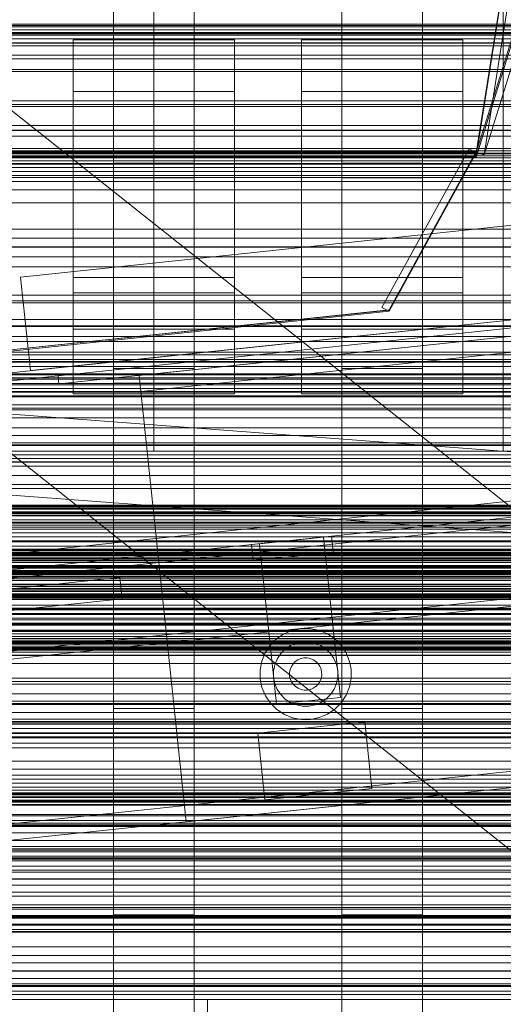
# Model space of a CAD drawing. Header units: millimetres. Extents: x -2233 to 61924, y -68080 to 6847.
# Tile 53 of 256: x -50 to 130, y -35777 to -35410. Entities that reach past the tile are written whole.
import ezdxf

# ---------------------------------------------------------------- set-up
doc = ezdxf.new("R2010")
doc.units = ezdxf.units.MM
for name, color, linetype, lineweight in [('COTAS_O', 1, 'Continuous', 0), ('COTAS_P', 1, 'Continuous', 0), ('frontal_bajante_movil', 7, 'Continuous', 0), ('frontal_briquetadora', 7, 'Continuous', 0), ('frontal_C01', 7, 'Continuous', 0), ('frontal_C02', 7, 'Continuous', 0), ('frontal_C03', 7, 'Continuous', 0), ('frontal_C04', 7, 'Continuous', 0), ('frontal_C05', 7, 'Continuous', 0), ('frontal_C09', 7, 'Continuous', 0), ('frontal_screen-C09', 7, 'Continuous', 0)]:
    doc.layers.add(name, color=color, linetype=linetype, lineweight=lineweight)
doc.dimstyles.new('R19_100', dxfattribs={"dimtxt": 250, "dimasz": 150, "dimexe": 150, "dimexo": 80, "dimgap": 100, "dimtad": 1, "dimtih": 1, "dimtoh": 1, "dimdsep": 46, "dimcen": 0.09, "dimadec": 0, "dimazin": 0, "dimtfac": 1, "dimtdec": 4, "dimtofl": 0, "dimtmove": 0, "dimatfit": 3, "dimfxl": 1, "dimtolj": 1, "dimtzin": 0, "dimarcsym": 0})

# ---------------------------------------------------------------- blocks, each defined once
blk = doc.blocks.new('DIM_R28_48')
at = {"layer": 'COTAS_P'}
for p, q in [((-1750, -34600), (-1600, -34555)), ((2600, -34600), (2450, -34555)), ((-1750, -35500), (-1750, -34600)), ((-1750, -34600), (2600, -34600)), ((-1750, -34600), (-1600, -34645)), ((2600, -34600), (2450, -34645)), ((2600, -35500), (2600, -34600))]:
    blk.add_line(p, q, dxfattribs=at)
blk.add_text('4350 P', height=250, dxfattribs=at).set_placement((425, -34500))
blk = doc.blocks.new('DIM_R28_50')
at = {"layer": 'COTAS_P'}
for p, q in [((1705.78, -34504.95), (1551.9, -34475.9)), ((-194.22, -34704.95), (1705.78, -34504.95)), ((1705.78, -34504.95), (1561.32, -34565.4)), ((1800, -35400), (1705.78, -34504.95)), ((-194.22, -34704.95), (-49.75, -34644.49)), ((-100, -35600), (-194.22, -34704.95)), ((-194.22, -34704.95), (-40.33, -34734))]:
    blk.add_line(p, q, dxfattribs=at)
blk.add_text('1910.5 P', height=250, rotation=6.009, dxfattribs=at).set_placement((745.32, -34505.49))
blk = doc.blocks.new('DIM_R28_58')
at = {"layer": 'COTAS_O'}
for p, q in [((-1480, -35300), (-1330, -35255)), ((490, -35300), (340, -35255)), ((-1480, -36000), (-1480, -35300)), ((-1480, -35300), (490, -35300)), ((-1480, -35300), (-1330, -35345)), ((490, -35300), (340, -35345)), ((490, -36000), (490, -35300))]:
    blk.add_line(p, q, dxfattribs=at)
blk.add_text('1970 O', height=250, dxfattribs=at).set_placement((-495, -35200))
blk = doc.blocks.new('DIM_R28_60')
at = {"layer": 'COTAS_O'}
for p, q in [((-1400, -35300), (-1250, -35255)), ((1400, -35300), (1250, -35255)), ((-1400, -36000), (-1400, -35300)), ((-1400, -35300), (1400, -35300)), ((-1400, -35300), (-1250, -35345)), ((1400, -35300), (1250, -35345)), ((1400, -36000), (1400, -35300))]:
    blk.add_line(p, q, dxfattribs=at)
blk.add_text('2800 O', height=250, dxfattribs=at).set_placement((0, -35200))
blk = doc.blocks.new('DIM_R28_61')
at = {"layer": 'COTAS_P'}
for p, q in [((-305, -34680), (395, -34680)), ((395, -34680), (350, -34830)), ((395, -36000), (395, -34680)), ((395, -34680), (440, -34830)), ((395, -36000), (350, -35850)), ((395, -36000), (440, -35850)), ((-305, -36000), (395, -36000))]:
    blk.add_line(p, q, dxfattribs=at)
blk.add_text('1320 P', height=250, rotation=90, dxfattribs=at).set_placement((295, -35340))
blk = doc.blocks.new('DIM_R28_62')
at = {"layer": 'COTAS_P'}
for p, q in [((-305, -35300), (-155, -35255)), ((345, -35300), (195, -35255)), ((-305, -36000), (-305, -35300)), ((-305, -35300), (345, -35300)), ((-305, -35300), (-155, -35345)), ((345, -35300), (195, -35345)), ((345, -36000), (345, -35300))]:
    blk.add_line(p, q, dxfattribs=at)
blk.add_text('650 P', height=250, dxfattribs=at).set_placement((20, -35200))

msp = doc.modelspace()

# ---------------------------------------------------------------- linework, layer by layer
at = {"layer": 'frontal_bajante_movil'}
for p, q in [((120, -35460), (208, -34903.359)), ((210.897, -34904.091), (122.897, -35460.731)), ((120, -35461.315), (208, -34904.675)), ((120, -35460), (208, -35176.975)), ((208, -35178.586), (120, -35461.611)), ((122.897, -35460.731), (210.897, -35177.707)), ((-245, -35429), (285, -35429)), ((-80, -35460), (120, -35460)), ((-80, -35461.315), (120, -35461.315)), ((120, -35460), (120, -35461.611)), ((120, -35460), (122.897, -35460.731)), ((120, -35461.315), (120, -35460)), ((120, -35461.611), (-80, -35461.611)), ((-285, -35775), (20, -35775)), ((20, -35815), (20, -35775)), ((20, -35775), (325, -35775))]:
    msp.add_line(p, q, dxfattribs=at)
at = {"layer": 'frontal_briquetadora'}
for p, q in [((-674.804, -34950), (340, -35756.525)), ((-720.639, -35041.307), (340, -35884.261))]:
    msp.add_line(p, q, dxfattribs=at)
at = {"layer": 'frontal_C01'}
for p, q in [((-15, -35666.702), (-15, -35265.806)), ((15, -35265.806), (15, -35666.702)), ((70, -35666.702), (70, -35265.806)), ((100, -35265.806), (100, -35666.702)), ((-15, -35271.198), (-15, -35672.095)), ((15, -35672.095), (15, -35271.198)), ((70, -35271.198), (70, -35672.095)), ((100, -35672.095), (100, -35271.198)), ((0, -35565.195), (0, -35308.031)), ((130, -35565.195), (130, -35308.031)), ((0, -35313.812), (0, -35570.976)), ((130, -35313.812), (130, -35570.976)), ((-15, -35743.543), (-15, -35342.178)), ((15, -35342.178), (15, -35743.543)), ((70, -35743.543), (70, -35342.178)), ((100, -35342.178), (100, -35743.543)), ((-15, -35347.571), (-15, -35748.935)), ((15, -35748.935), (15, -35347.571)), ((70, -35347.571), (70, -35748.935)), ((100, -35748.935), (100, -35347.571)), ((425, -35412.142), (-425, -35412.142)), ((-30, -35506.334), (-30, -35417.903)), ((-30, -35417.903), (30, -35417.903)), ((-30, -35423.68), (-30, -35417.903)), ((30, -35417.903), (30, -35506.334)), ((30, -35417.903), (30, -35423.68)), ((55, -35506.334), (55, -35417.903)), ((55, -35417.903), (115, -35417.903)), ((55, -35423.68), (55, -35417.903)), ((115, -35417.903), (115, -35506.334)), ((115, -35417.903), (115, -35423.68)), ((-425, -35423.698), (425, -35423.698)), ((-30, -35512.111), (-30, -35423.68)), ((-30, -35423.68), (30, -35423.68)), ((-30, -35437.162), (-30, -35423.68)), ((30, -35423.68), (30, -35512.111)), ((30, -35423.68), (30, -35437.162)), ((55, -35512.111), (55, -35423.68)), ((55, -35423.68), (115, -35423.68)), ((55, -35437.162), (55, -35423.68)), ((115, -35423.68), (115, -35512.111)), ((115, -35423.68), (115, -35437.162)), ((-30, -35525.593), (-30, -35437.162)), ((-30, -35437.162), (30, -35437.162)), ((-30, -35461.236), (-30, -35437.162)), ((30, -35437.162), (30, -35525.593)), ((30, -35437.162), (30, -35461.236)), ((55, -35525.593), (55, -35437.162)), ((55, -35437.162), (115, -35437.162)), ((55, -35461.236), (55, -35437.162)), ((115, -35437.162), (115, -35525.593)), ((115, -35437.162), (115, -35461.236)), ((30, -35461.236), (-30, -35461.236)), ((-30, -35461.236), (-30, -35549.667)), ((30, -35549.667), (30, -35461.236)), ((115, -35461.236), (55, -35461.236)), ((55, -35461.236), (55, -35549.667)), ((115, -35549.667), (115, -35461.236)), ((-15, -35469.275), (-15, -35463.883)), ((-15, -35463.883), (15, -35463.883)), ((-15, -35864.779), (-15, -35463.883)), ((15, -35463.883), (15, -35469.275)), ((15, -35463.883), (15, -35864.779)), ((70, -35469.275), (70, -35463.883)), ((70, -35463.883), (100, -35463.883)), ((70, -35864.779), (70, -35463.883)), ((100, -35463.883), (100, -35469.275)), ((100, -35463.883), (100, -35864.779)), ((15, -35469.275), (-15, -35469.275)), ((-15, -35469.275), (-15, -35870.172)), ((15, -35870.172), (15, -35469.275)), ((100, -35469.275), (70, -35469.275)), ((70, -35469.275), (70, -35870.172)), ((100, -35870.172), (100, -35469.275)), ((30, -35506.334), (-30, -35506.334)), ((-30, -35506.334), (-30, -35512.111)), ((30, -35512.111), (30, -35506.334)), ((115, -35506.334), (55, -35506.334)), ((55, -35506.334), (55, -35512.111)), ((115, -35512.111), (115, -35506.334)), ((30, -35512.111), (-30, -35512.111)), ((-30, -35512.111), (-30, -35525.593)), ((30, -35525.593), (30, -35512.111)), ((115, -35512.111), (55, -35512.111)), ((55, -35512.111), (55, -35525.593)), ((115, -35525.593), (115, -35512.111)), ((30, -35525.593), (-30, -35525.593)), ((-30, -35525.593), (-30, -35549.667)), ((30, -35549.667), (30, -35525.593)), ((115, -35525.593), (55, -35525.593)), ((55, -35525.593), (55, -35549.667)), ((115, -35549.667), (115, -35525.593)), ((-15, -35545.648), (-15, -35540.255)), ((-15, -35540.255), (15, -35540.255)), ((-15, -35941.62), (-15, -35540.255)), ((15, -35540.255), (15, -35545.648)), ((15, -35540.255), (15, -35941.62)), ((70, -35545.648), (70, -35540.255)), ((70, -35540.255), (100, -35540.255)), ((70, -35941.62), (70, -35540.255)), ((100, -35540.255), (100, -35545.648)), ((100, -35540.255), (100, -35941.62)), ((15, -35545.648), (-15, -35545.648)), ((-15, -35545.648), (-15, -35947.012)), ((15, -35947.012), (15, -35545.648)), ((100, -35545.648), (70, -35545.648)), ((70, -35545.648), (70, -35947.012)), ((100, -35947.012), (100, -35545.648)), ((-30, -35549.667), (30, -35549.667)), ((55, -35549.667), (115, -35549.667)), ((-130, -35565.195), (0, -35565.195)), ((0, -35565.195), (130, -35565.195)), ((0, -35570.976), (0, -35565.195)), ((130, -35565.195), (250, -35565.195)), ((130, -35570.976), (130, -35565.195)), ((-300, -35567.898), (300, -35567.898)), ((300, -35568.839), (-300, -35568.839)), ((0, -35570.976), (-130, -35570.976)), ((130, -35570.976), (0, -35570.976)), ((250, -35570.976), (130, -35570.976)), ((300, -35572.36), (-300, -35572.36)), ((-300, -35573.69), (300, -35573.69)), ((300, -35593.55), (-300, -35593.55)), ((-300, -35594.07), (300, -35594.07)), ((-300, -35594.366), (300, -35594.366)), ((300, -35594.947), (-300, -35594.947)), ((300, -35596.55), (-300, -35596.55)), ((-300, -35597.417), (300, -35597.417)), ((-300, -35597.644), (300, -35597.644)), ((300, -35598.569), (-300, -35598.569)), ((-300, -35613.579), (300, -35613.579)), ((300, -35616.539), (-300, -35616.539)), ((300, -35626.159), (-300, -35626.159)), ((-300, -35629.404), (300, -35629.404)), ((-450, -35631.373), (450, -35631.373)), ((300, -35633.131), (-300, -35633.131)), ((-300, -35634.958), (300, -35634.958)), ((-300, -35635.696), (300, -35635.696)), ((300, -35637.57), (-300, -35637.57)), ((300, -35640.008), (-300, -35640.008)), ((450, -35642.157), (-450, -35642.157)), ((300, -35641.949), (-300, -35641.949)), ((300, -35642.509), (-300, -35642.509)), ((-300, -35643.096), (300, -35643.096)), ((300, -35643.748), (-300, -35643.748)), ((-300, -35644.032), (300, -35644.032)), ((300, -35644.444), (-300, -35644.444)), ((-300, -35644.72), (300, -35644.72)), ((-300, -35644.988), (300, -35644.988)), ((300, -35645.792), (-300, -35645.792)), ((300, -35646.844), (-300, -35646.844)), ((300, -35655.412), (-300, -35655.412)), ((300, -35656.755), (-300, -35656.755)), ((-450, -35664.006), (450, -35664.006)), ((450, -35665.076), (-450, -35665.076)), ((15, -35666.702), (-15, -35666.702)), ((-15, -35666.702), (-15, -35672.095)), ((15, -35672.095), (15, -35666.702)), ((100, -35666.702), (70, -35666.702)), ((70, -35666.702), (70, -35672.095)), ((100, -35672.095), (100, -35666.702)), ((450, -35672.095), (-450, -35672.095)), ((300, -35670.707), (-300, -35670.707)), ((-300, -35672.527), (300, -35672.527)), ((-15, -35672.095), (15, -35672.095)), ((70, -35672.095), (100, -35672.095)), ((-450, -35675.861), (450, -35675.861)), ((300, -35674.203), (-300, -35674.203)), ((300, -35676.102), (-300, -35676.102)), ((-300, -35677.698), (300, -35677.698)), ((300, -35679.677), (-300, -35679.677)), ((-300, -35698.493), (300, -35698.493)), ((300, -35698.84), (-300, -35698.84)), ((450, -35702.525), (-450, -35702.525)), ((300, -35701.167), (-300, -35701.167)), ((300, -35702.68), (-300, -35702.68)), ((300, -35706.707), (-300, -35706.707)), ((-300, -35709.351), (300, -35709.351)), ((-300, -35710.334), (300, -35710.334)), ((-450, -35710.613), (450, -35710.613)), ((300, -35712.998), (-300, -35712.998)), ((300, -35715.821), (-300, -35715.821)), ((300, -35718.98), (-300, -35718.98)), ((-300, -35720.111), (300, -35720.111)), ((350, -35722.272), (-350, -35722.272)), ((350, -35723.407), (-350, -35723.407)), ((-300, -35721.72), (300, -35721.72)), ((-300, -35722.686), (300, -35722.686)), ((300, -35722.831), (-300, -35722.831)), ((350, -35726.88), (-350, -35726.88)), ((-300, -35725.397), (300, -35725.397)), ((300, -35725.438), (-300, -35725.438)), ((-300, -35727.646), (300, -35727.646)), ((350, -35730.113), (-350, -35730.113)), ((300, -35730.241), (-300, -35730.241)), ((-300, -35732.461), (300, -35732.461)), ((300, -35735.085), (-300, -35735.085)), ((350, -35736.531), (-350, -35736.531)), ((-450, -35740.847), (450, -35740.847)), ((350, -35741.37), (-350, -35741.37)), ((15, -35743.543), (-15, -35743.543)), ((-15, -35743.543), (-15, -35748.935)), ((15, -35748.935), (15, -35743.543)), ((100, -35743.543), (70, -35743.543)), ((70, -35743.543), (70, -35748.935)), ((100, -35748.935), (100, -35743.543)), ((450, -35748.935), (-450, -35748.935)), ((-350, -35749.755), (350, -35749.755)), ((-15, -35748.935), (15, -35748.935)), ((70, -35748.935), (100, -35748.935)), ((350, -35755.462), (-350, -35755.462)), ((300, -35758.657), (-300, -35758.657)), ((300, -35761.343), (-300, -35761.343)), ((350, -35764.538), (-350, -35764.538)), ((350, -35770.245), (-350, -35770.245))]:
    msp.add_line(p, q, dxfattribs=at)
at = {"layer": 'frontal_C02'}
for p, q in [((300, -35412.599), (-300, -35412.599)), ((-300, -35413.037), (300, -35413.037)), ((300, -35415.228), (-300, -35415.228)), ((-300, -35415.574), (300, -35415.574)), ((-300, -35416.016), (300, -35416.016)), ((300, -35416.236), (-300, -35416.236)), ((-300, -35419.217), (300, -35419.217)), ((300, -35420.221), (-300, -35420.221)), ((-300, -35429.771), (300, -35429.771)), ((300, -35440.571), (-300, -35440.571)), ((300, -35441.964), (-300, -35441.964)), ((300, -35449.832), (-300, -35449.832)), ((-300, -35451.595), (300, -35451.595)), ((-300, -35453.803), (300, -35453.803)), ((300, -35458.371), (-300, -35458.371)), ((-300, -35459.19), (300, -35459.19)), ((300, -35460.1), (-300, -35460.1)), ((-300, -35460.397), (300, -35460.397)), ((300, -35461.124), (-300, -35461.124)), ((300, -35461.821), (-300, -35461.821)), ((300, -35462.917), (-300, -35462.917)), ((-300, -35463.964), (300, -35463.964)), ((-300, -35464.013), (300, -35464.013)), ((300, -35465.454), (-300, -35465.454)), ((300, -35466.944), (-300, -35466.944)), ((-300, -35468.478), (300, -35468.478)), ((300, -35470.655), (-300, -35470.655)), ((300, -35473.713), (-300, -35473.713)), ((300, -35478.614), (-300, -35478.614)), ((300, -35488.364), (-300, -35488.364)), ((300, -35491.753), (-300, -35491.753)), ((-300, -35495.006), (300, -35495.006)), ((-300, -35495.141), (300, -35495.141)), ((300, -35498.683), (-300, -35498.683)), ((300, -35502.36), (-300, -35502.36)), ((-300, -35512.996), (300, -35512.996)), ((300, -35515.806), (-300, -35515.806)), ((300, -35521.943), (-300, -35521.943)), ((300, -35524.294), (-300, -35524.294)), ((-300, -35524.558), (300, -35524.558)), ((300, -35528.269), (-300, -35528.269)), ((300, -35530.172), (-300, -35530.172)), ((300, -35534.104), (-300, -35534.104)), ((430, -35537.585), (-430, -35537.585)), ((-300, -35535.177), (300, -35535.177)), ((-300, -35536.826), (300, -35536.826)), ((300, -35537.865), (-300, -35537.865)), ((300, -35539.461), (-300, -35539.461)), ((430, -35542.585), (-430, -35542.585)), ((350, -35542.154), (-350, -35542.154)), ((350, -35543.727), (-350, -35543.727)), ((-300, -35544.234), (300, -35544.234)), ((350, -35546.343), (-350, -35546.343)), ((-300, -35545.825), (300, -35545.825)), ((-300, -35547.622), (300, -35547.622)), ((-300, -35548.823), (300, -35548.823)), ((-300, -35549.007), (300, -35549.007)), ((350, -35550.822), (-350, -35550.822)), ((300, -35550.389), (-300, -35550.389)), ((350, -35555.655), (-350, -35555.655)), ((300, -35553.701), (-300, -35553.701)), ((300, -35558.58), (-300, -35558.58)), ((350, -35562.36), (-350, -35562.36)), ((-350, -35568.674), (350, -35568.674)), ((350, -35576.583), (-350, -35576.583)), ((300, -35575.099), (-300, -35575.099)), ((350, -35583.417), (-350, -35583.417)), ((300, -35584.901), (-300, -35584.901)), ((430, -35592.585), (-430, -35592.585)), ((350, -35591.326), (-350, -35591.326)), ((-311.15, -35591.114), (311.15, -35591.114)), ((-311.15, -35591.711), (311.15, -35591.711)), ((-311.15, -35592.248), (311.15, -35592.248)), ((-311.15, -35593.996), (311.15, -35593.996)), ((-311.15, -35595.033), (311.15, -35595.033)), ((430, -35597.585), (-430, -35597.585)), ((350, -35597.64), (-350, -35597.64)), ((-311.15, -35597.814), (311.15, -35597.814)), ((-311.15, -35599.281), (311.15, -35599.281)), ((-311.15, -35602.905), (311.15, -35602.905)), ((300, -35601.42), (-300, -35601.42)), ((-440, -35607.501), (440, -35607.501)), ((-440, -35607.712), (440, -35607.712)), ((-440, -35607.902), (440, -35607.902)), ((350, -35604.345), (-350, -35604.345)), ((-311.15, -35604.702), (311.15, -35604.702)), ((300, -35606.299), (-300, -35606.299)), ((-440, -35608.522), (440, -35608.522)), ((-440, -35608.889), (440, -35608.889)), ((-440, -35609.875), (440, -35609.875)), ((-440, -35610.394), (440, -35610.394)), ((350, -35609.178), (-350, -35609.178)), ((311.15, -35608.923), (-311.15, -35608.923)), ((-311.15, -35610.927), (311.15, -35610.927)), ((300, -35609.611), (-300, -35609.611)), ((-300, -35610.993), (300, -35610.993)), ((-300, -35611.177), (300, -35611.177)), ((-440, -35611.679), (440, -35611.679)), ((-440, -35612.315), (440, -35612.315)), ((440, -35613.811), (-440, -35613.811)), ((-440, -35614.521), (440, -35614.521)), ((350, -35613.657), (-350, -35613.657)), ((-300, -35612.378), (300, -35612.378)), ((-300, -35614.175), (300, -35614.175)), ((-440, -35616.126), (440, -35616.126)), ((-440, -35616.861), (440, -35616.861)), ((-440, -35618.466), (440, -35618.466)), ((350, -35616.273), (-350, -35616.273)), ((350, -35617.846), (-350, -35617.846)), ((-311.15, -35615.456), (311.15, -35615.456)), ((-311.15, -35617.53), (311.15, -35617.53)), ((300, -35615.766), (-300, -35615.766)), ((-440, -35619.176), (440, -35619.176)), ((-440, -35620.671), (440, -35620.671)), ((-440, -35621.308), (440, -35621.308)), ((-440, -35622.592), (440, -35622.592)), ((-311.15, -35622.06), (311.15, -35622.06)), ((300, -35620.539), (-300, -35620.539)), ((300, -35622.135), (-300, -35622.135)), ((-440, -35623.112), (440, -35623.112)), ((-440, -35624.097), (440, -35624.097)), ((-440, -35624.465), (440, -35624.465)), ((-440, -35625.084), (440, -35625.084)), ((-440, -35625.274), (440, -35625.274)), ((-440, -35625.486), (440, -35625.486)), ((-311.15, -35624.064), (311.15, -35624.064)), ((-300, -35623.174), (300, -35623.174)), ((-300, -35624.823), (300, -35624.823)), ((300, -35625.896), (-300, -35625.896)), ((-311.15, -35628.284), (311.15, -35628.284)), ((300, -35629.828), (-300, -35629.828)), ((-311.15, -35630.081), (311.15, -35630.081)), ((300, -35631.731), (-300, -35631.731)), ((-311.15, -35633.705), (311.15, -35633.705)), ((-311.15, -35635.172), (311.15, -35635.172)), ((-300, -35635.442), (300, -35635.442)), ((300, -35635.706), (-300, -35635.706)), ((-311.15, -35637.953), (311.15, -35637.953)), ((-311.15, -35638.991), (311.15, -35638.991)), ((-311.15, -35640.739), (311.15, -35640.739)), ((300, -35638.057), (-300, -35638.057)), ((-311.15, -35641.276), (311.15, -35641.276)), ((-311.15, -35641.872), (311.15, -35641.872)), ((300, -35644.194), (-300, -35644.194)), ((-300, -35647.004), (300, -35647.004)), ((300, -35657.64), (-300, -35657.64)), ((300, -35661.317), (-300, -35661.317)), ((-450, -35665.314), (450, -35665.314)), ((-300, -35664.859), (300, -35664.859)), ((-300, -35664.994), (300, -35664.994)), ((300, -35668.247), (-300, -35668.247)), ((300, -35671.636), (-300, -35671.636)), ((450, -35677.236), (-450, -35677.236)), ((300, -35681.386), (-300, -35681.386)), ((300, -35686.287), (-300, -35686.287)), ((300, -35689.345), (-300, -35689.345)), ((-300, -35691.522), (300, -35691.522)), ((300, -35693.056), (-300, -35693.056)), ((300, -35694.546), (-300, -35694.546)), ((450, -35698.723), (-450, -35698.723)), ((-300, -35695.987), (300, -35695.987)), ((-300, -35696.036), (300, -35696.036)), ((300, -35697.083), (-300, -35697.083)), ((300, -35698.179), (-300, -35698.179)), ((300, -35698.876), (-300, -35698.876)), ((-300, -35699.603), (300, -35699.603)), ((300, -35699.9), (-300, -35699.9)), ((-300, -35700.81), (300, -35700.81)), ((300, -35701.629), (-300, -35701.629)), ((-300, -35706.197), (300, -35706.197)), ((-300, -35708.405), (300, -35708.405)), ((300, -35710.168), (-300, -35710.168)), ((-450, -35710.645), (450, -35710.645)), ((300, -35718.036), (-300, -35718.036)), ((300, -35719.429), (-300, -35719.429)), ((-300, -35730.229), (300, -35730.229)), ((300, -35739.779), (-300, -35739.779)), ((-300, -35740.783), (300, -35740.783)), ((300, -35743.764), (-300, -35743.764)), ((-300, -35743.984), (300, -35743.984)), ((-300, -35744.426), (300, -35744.426)), ((300, -35744.772), (-300, -35744.772)), ((-300, -35746.963), (300, -35746.963)), ((300, -35747.401), (-300, -35747.401)), ((-300, -35764.404), (300, -35764.404)), ((-250, -35767.183), (250, -35767.183)), ((300, -35769.257), (-300, -35769.257)), ((300, -35769.767), (-300, -35769.767)), ((250, -35771.953), (-250, -35771.953)), ((-300, -35773.201), (300, -35773.201))]:
    msp.add_line(p, q, dxfattribs=at)
at = {"layer": 'frontal_C03'}
for p, q in [((1530, -35414.158), (-1530, -35414.158)), ((1500, -35417.595), (-1500, -35417.595)), ((1500, -35442.718), (-1500, -35442.718)), ((-1500, -35451.701), (1500, -35451.701)), ((1530, -35464.158), (-1530, -35464.158)), ((1530, -35469.158), (-1530, -35469.158))]:
    msp.add_line(p, q, dxfattribs=at)
at = {"layer": 'frontal_C04'}
for p, q in [((-420, -35419), (560, -35419)), ((-420, -35425), (560, -35425)), ((-550, -35515), (650, -35515)), ((-548.878, -35520.042), (651.122, -35610.042)), ((-551.122, -35549.958), (648.878, -35639.958)), ((-550, -35555), (650, -35555)), ((-1750, -35575), (2600, -35575)), ((-1750, -35580), (2600, -35580)), ((-550, -35600), (650, -35600)), ((-550, -35650), (650, -35650))]:
    msp.add_line(p, q, dxfattribs=at)
at = {"layer": 'frontal_C05'}
for p, q in [((-177.5, -35710), (217.5, -35710)), ((-177.5, -35713), (217.5, -35713)), ((-177.5, -35747), (217.5, -35747)), ((-177.5, -35750), (217.5, -35750))]:
    msp.add_line(p, q, dxfattribs=at)
at = {"layer": 'frontal_C09'}
for p, q in [((-49.542, -35506.202), (1731.117, -35318.765)), ((-105.548, -35547.291), (1794.452, -35347.291)), ((-105.234, -35550.275), (1794.766, -35350.275)), ((-45.878, -35541.01), (1734.781, -35353.572)), ((-35.619, -35542.947), (1725.15, -35357.603)), ((-35.305, -35545.93), (1725.464, -35360.586)), ((-5.47, -35542.79), (1695.629, -35363.727)), ((-4.842, -35548.757), (1696.257, -35369.694)), ((-168.15, -35621.251), (1871.081, -35406.595)), ((-167.522, -35627.218), (1871.709, -35412.562)), ((-167.208, -35630.202), (1872.023, -35415.546)), ((-5.47, -35542.79), (1185.948, -35417.377)), ((-4.842, -35548.757), (1186.576, -35423.344)), ((-94.766, -35649.725), (1805.234, -35449.725)), ((-94.452, -35652.709), (1805.548, -35452.709)), ((-157.681, -35720.702), (1881.549, -35506.046)), ((-49.542, -35506.202), (-45.878, -35541.01)), ((-157.053, -35726.669), (1882.178, -35512.013)), ((-35.619, -35542.947), (-35.305, -35545.93)), ((-5.47, -35542.79), (12.013, -35708.872)), ((-5.47, -35542.79), (-4.842, -35548.757)), ((12.013, -35708.872), (1203.43, -35583.46)), ((36.352, -35605.758), (66.187, -35602.617)), ((39.335, -35605.444), (63.204, -35602.931)), ((69.485, -35662.602), (63.204, -35602.931)), ((66.815, -35608.584), (66.187, -35602.617)), ((36.352, -35605.758), (36.98, -35611.725)), ((39.335, -35605.444), (45.617, -35665.114)), ((36.98, -35611.725), (66.815, -35608.584)), ((-181.706, -35635.75), (-12.641, -35617.953)), ((-11.803, -35625.909), (-12.641, -35617.953)), ((-180.869, -35643.706), (-11.803, -35625.909)), ((51.46, -35637.678), (54.724, -35637.006)), ((54.724, -35637.006), (58.057, -35636.984)), ((58.057, -35636.984), (61.329, -35637.612)), ((43.291, -35643.216), (45.631, -35640.844)), ((45.631, -35640.844), (48.39, -35638.974)), ((48.39, -35638.974), (51.46, -35637.678)), ((61.329, -35637.612), (64.417, -35638.867)), ((64.417, -35638.867), (67.2, -35640.7)), ((67.2, -35640.7), (69.572, -35643.04)), ((41.458, -35646), (43.291, -35643.216)), ((48.829, -35644.688), (50.776, -35643.368)), ((50.776, -35643.368), (52.943, -35642.453)), ((52.943, -35642.453), (55.248, -35641.979)), ((55.248, -35641.979), (57.6, -35641.963)), ((57.6, -35641.963), (59.91, -35642.406)), ((59.91, -35642.406), (62.089, -35643.292)), ((62.089, -35643.292), (64.054, -35644.586)), ((64.054, -35644.586), (65.729, -35646.238)), ((69.572, -35643.04), (71.442, -35645.799)), ((40.203, -35649.087), (41.458, -35646)), ((45.883, -35648.327), (47.177, -35646.362)), ((47.177, -35646.362), (48.829, -35644.688)), ((53.64, -35648.64), (54.724, -35648.183)), ((54.724, -35648.183), (55.876, -35647.946)), ((55.876, -35647.946), (57.052, -35647.938)), ((57.052, -35647.938), (58.207, -35648.159)), ((58.207, -35648.159), (59.297, -35648.602)), ((65.729, -35646.238), (67.049, -35648.185)), ((67.049, -35648.185), (67.963, -35650.352)), ((71.442, -35645.799), (72.738, -35648.869)), ((39.575, -35652.36), (40.203, -35649.087)), ((44.554, -35652.817), (44.997, -35650.506)), ((44.997, -35650.506), (45.883, -35648.327)), ((50.751, -35652.209), (51.193, -35651.12)), ((51.193, -35651.12), (51.84, -35650.137)), ((51.84, -35650.137), (52.666, -35649.3)), ((52.666, -35649.3), (53.64, -35648.64)), ((59.297, -35648.602), (60.279, -35649.249)), ((60.279, -35649.249), (61.116, -35650.075)), ((61.116, -35650.075), (61.776, -35651.049)), ((61.776, -35651.049), (62.234, -35652.133)), ((67.963, -35650.352), (68.438, -35652.656)), ((72.738, -35648.869), (73.41, -35652.133)), ((39.597, -35655.692), (39.575, -35652.36)), ((44.57, -35655.169), (44.554, -35652.817)), ((45.044, -35657.473), (44.57, -35655.169)), ((50.529, -35653.365), (50.751, -35652.209)), ((50.537, -35654.541), (50.529, -35653.365)), ((50.774, -35655.693), (50.537, -35654.541)), ((62.257, -35655.616), (61.814, -35656.706)), ((62.234, -35652.133), (62.471, -35653.285)), ((62.479, -35654.461), (62.257, -35655.616)), ((62.471, -35653.285), (62.479, -35654.461)), ((68.454, -35655.009), (68.01, -35657.319)), ((68.438, -35652.656), (68.454, -35655.009)), ((73.433, -35655.466), (72.804, -35658.738)), ((73.41, -35652.133), (73.433, -35655.466)), ((40.269, -35658.956), (39.597, -35655.692)), ((41.565, -35662.027), (40.269, -35658.956)), ((45.959, -35659.64), (45.044, -35657.473)), ((51.231, -35656.776), (50.774, -35655.693)), ((51.891, -35657.75), (51.231, -35656.776)), ((52.729, -35658.576), (51.891, -35657.75)), ((53.711, -35659.223), (52.729, -35658.576)), ((54.801, -35659.666), (53.711, -35659.223)), ((59.368, -35659.185), (58.284, -35659.643)), ((60.341, -35658.525), (59.368, -35659.185)), ((61.167, -35657.688), (60.341, -35658.525)), ((61.814, -35656.706), (61.167, -35657.688)), ((68.01, -35657.319), (67.124, -35659.498)), ((72.804, -35658.738), (71.55, -35661.826)), ((43.435, -35664.785), (41.565, -35662.027)), ((45.617, -35665.114), (69.485, -35662.602)), ((47.279, -35661.587), (45.959, -35659.64)), ((48.953, -35663.24), (47.279, -35661.587)), ((55.956, -35659.888), (54.801, -35659.666)), ((57.132, -35659.88), (55.956, -35659.888)), ((58.284, -35659.643), (57.132, -35659.88)), ((65.831, -35661.463), (64.178, -35663.138)), ((67.124, -35659.498), (65.831, -35661.463)), ((71.55, -35661.826), (69.717, -35664.609)), ((45.807, -35667.126), (43.435, -35664.785)), ((50.918, -35664.533), (48.953, -35663.24)), ((53.097, -35665.419), (50.918, -35664.533)), ((55.408, -35665.862), (53.097, -35665.419)), ((57.76, -35665.847), (55.408, -35665.862)), ((60.064, -35665.372), (57.76, -35665.847)), ((62.231, -35664.458), (60.064, -35665.372)), ((64.178, -35663.138), (62.231, -35664.458)), ((69.717, -35664.609), (67.376, -35666.981)), ((48.591, -35668.959), (45.807, -35667.126)), ((51.678, -35670.213), (48.591, -35668.959)), ((54.951, -35670.842), (51.678, -35670.213)), ((61.548, -35670.147), (58.283, -35670.819)), ((64.618, -35668.851), (61.548, -35670.147)), ((67.376, -35666.981), (64.618, -35668.851)), ((38.707, -35675.896), (78.488, -35671.709)), ((58.283, -35670.819), (54.951, -35670.842)), ((81.105, -35696.572), (78.488, -35671.709)), ((38.707, -35675.896), (41.324, -35700.759)), ((41.324, -35700.759), (81.105, -35696.572))]:
    msp.add_line(p, q, dxfattribs=at)
at = {"layer": 'frontal_screen-C09'}
for p, q in [((120, -35459.501), (-80, -35459.501)), ((-80, -35459.599), (120, -35459.599)), ((120, -35460), (-80, -35460)), ((117.372, -35458.553), (84.915, -35517.474)), ((87.543, -35518.423), (120, -35459.501)), ((120, -35459.599), (87.543, -35518.521)), ((87.543, -35518.922), (120, -35460)), ((120, -35460), (117.372, -35458.553)), ((120, -35459.501), (120, -35460)), ((120, -35460), (120, -35459.599)), ((-61.633, -35534.126), (87.543, -35518.423)), ((87.543, -35518.521), (-61.633, -35534.223)), ((-61.633, -35534.624), (87.543, -35518.922)), ((87.543, -35518.922), (84.915, -35517.474)), ((87.543, -35518.922), (87.543, -35518.423)), ((87.543, -35518.922), (87.543, -35518.521))]:
    msp.add_line(p, q, dxfattribs=at)

# ---------------------------------------------------------------- dimensions: what is measured, and where the dimension line sits
at = {"layer": 'COTAS_O'}
for p1, p2, picture, middle in [((-1480, -36000), (490, -36000), 'DIM_R28_58', (-495, -35300)), ((-1400, -36000), (1400, -36000), 'DIM_R28_60', (0, -35300))]:
    dim = msp.add_aligned_dim(p1=p1, p2=p2, distance=700, text='<> O', dimstyle='R19_100', dxfattribs=at)
    dim.commit()
    dim.dimension.update_dxf_attribs({"geometry": picture, "text_midpoint": middle})
at = {"layer": 'COTAS_P'}
for p1, p2, distance, picture, middle in [((-100, -35600), (1800, -35400), 900, 'DIM_R28_50', (755.784, -34604.945)), ((-1750, -35500), (2600, -35500), 900, 'DIM_R28_48', (425, -34600)), ((-305, -36000), (-305, -34680), -700, 'DIM_R28_61', (395, -35340)), ((-305, -36000), (345, -36000), 700, 'DIM_R28_62', (20, -35300))]:
    dim = msp.add_aligned_dim(p1=p1, p2=p2, distance=distance, text='<> P', dimstyle='R19_100', dxfattribs=at)
    dim.commit()
    dim.dimension.update_dxf_attribs({"geometry": picture, "text_midpoint": middle})

doc.saveas('drawing.dxf')
